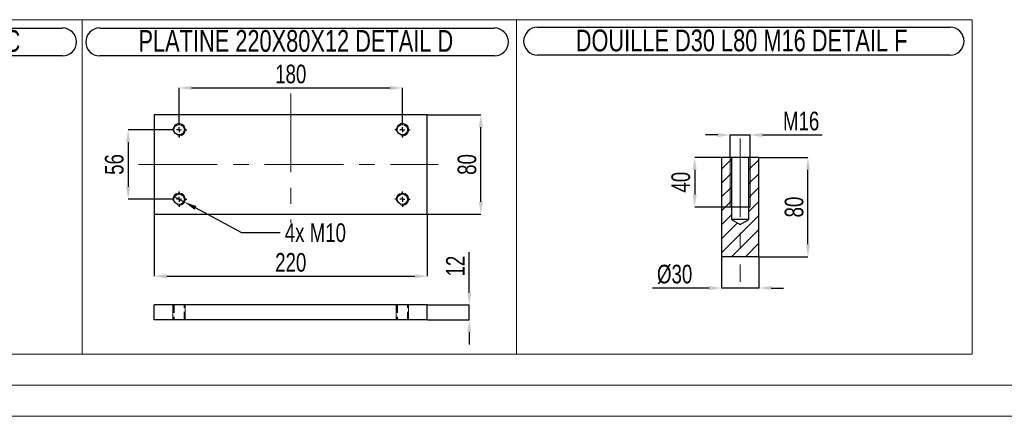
# Model space of a CAD drawing. Header units: millimetres. Extents: x 0 to 841, y 0 to 594.
# Tile 6 of 19: x 214 to 373, y 0 to 64. Entities that reach past the tile are written whole.
import ezdxf

# ---------------------------------------------------------------- set-up
doc = ezdxf.new("R2010")
doc.units = ezdxf.units.MM
doc.header["$PDSIZE"] = -1
doc.linetypes.add('CENTERX2', pattern=[20.32, 12.7, -2.54, 2.54, -2.54])
doc.linetypes.add('HIDDEN', pattern=[1.905, 1.27, -0.635])
for name, color, linetype in [('COTES', 1, 'Continuous'), ('NOTES', 6, 'Continuous'), ('TRAIT-FINS', 9, 'Continuous'), ('TRAIT-MIXTES', 3, 'CENTERX2'), ('TRAIT-TIRET', 2, 'HIDDEN')]:
    doc.layers.add(name, color=color, linetype=linetype)
doc.layers.add('TRAIT-FORT', color=4, linetype='Continuous', lineweight=25)
doc.styles.add('SLDTEXTSTYLE0', font='TXT', dxfattribs={"width": 0.75})
doc.dimstyles.new('SLDDIMSTYLE6', dxfattribs={"dimtxt": 3, "dimasz": 2, "dimexe": 0, "dimexo": 0.0625, "dimgap": 0.75, "dimtad": 1, "dimdec": 0, "dimlfac": 5, "dimrnd": 1e-09, "dimzin": 12, "dimdsep": 46, "dimtxsty": 'SLDTEXTSTYLE0', "dimsah": 1, "dimcen": 0.09, "dimadec": 0, "dimazin": 3, "dimtfac": 1, "dimtdec": 0, "dimtmove": 0, "dimatfit": 0, "dimfxl": 1, "dimfrac": 2, "dimtolj": 1, "dimtzin": 12, "dimarcsym": 0})
doc.dimstyles.new('SLDDIMSTYLE7', dxfattribs={"dimtxt": 3, "dimasz": 2, "dimexe": 0, "dimexo": 0.0625, "dimgap": 0.75, "dimtad": 1, "dimdec": 0, "dimlfac": 5, "dimrnd": 1e-09, "dimzin": 12, "dimdsep": 46, "dimtxsty": 'SLDTEXTSTYLE0', "dimsah": 1, "dimcen": 0.09, "dimadec": 0, "dimazin": 3, "dimtfac": 1, "dimtdec": 0, "dimtofl": 0, "dimtmove": 0, "dimatfit": 3, "dimfxl": 1, "dimfrac": 2, "dimtolj": 1, "dimtzin": 12, "dimarcsym": 0})
doc.dimstyles.new('SLDDIMSTYLE8', dxfattribs={"dimtxt": 3, "dimasz": 2, "dimexe": 0, "dimexo": 0.0625, "dimgap": 0.75, "dimtad": 0, "dimtih": 1, "dimtoh": 1, "dimdec": 0, "dimlfac": 5, "dimrnd": 1e-09, "dimzin": 12, "dimdsep": 46, "dimtxsty": 'SLDTEXTSTYLE0', "dimblk1": 'NONE', "dimsah": 1, "dimcen": 0, "dimadec": 0, "dimazin": 3, "dimtfac": 1, "dimtdec": 0, "dimtmove": 0, "dimatfit": 3, "dimldrblk": 'NONE', "dimfxl": 1, "dimfrac": 2, "dimtolj": 1, "dimtzin": 12, "dimarcsym": 0})

# ---------------------------------------------------------------- blocks, each defined once
blk = doc.blocks.new('_D_21')
at = {"layer": 'COTES', "color": 0, "lineweight": -2, "transparency": 16777216}
for p, q in [((238.45, 46.18), (231.56, 46.18)), ((231.56, 44.18), (231.56, 36.98)), ((238.45, 34.98), (231.56, 34.98))]:
    blk.add_line(p, q, dxfattribs=at)
at = {"layer": 'COTES', "color": 0, "transparency": 16777216}
for points in [[(231.22, 44.18), (231.89, 44.18), (231.56, 46.18)], [(231.22, 36.98), (231.89, 36.98), (231.56, 34.98)]]:
    blk.add_solid(points, dxfattribs=at)
at = {"layer": 'Defpoints', "color": 0, "transparency": 16777216}
for p in [(238.52, 46.18), (231.56, 34.98), (238.52, 34.98)]:
    blk.add_point(p, dxfattribs=at)
at = {"layer": 'COTES', "color": 0, "transparency": 16777216, "insert": (227.81, 40.58), "char_height": 3, "attachment_point": 2, "rotation": 90, "style": 'SLDTEXTSTYLE0'}
blk.add_mtext('\\A1;56', dxfattribs=at)
blk = doc.blocks.new('_D_22')
at = {"layer": 'COTES', "color": 0, "lineweight": -2, "transparency": 16777216}
for p, q in [((279.83, 48.58), (288.41, 48.58)), ((288.41, 34.58), (288.41, 46.58)), ((279.83, 32.58), (288.41, 32.58))]:
    blk.add_line(p, q, dxfattribs=at)
at = {"layer": 'COTES', "color": 0, "transparency": 16777216}
for points in [[(288.07, 46.58), (288.74, 46.58), (288.41, 48.58)], [(288.07, 34.58), (288.74, 34.58), (288.41, 32.58)]]:
    blk.add_solid(points, dxfattribs=at)
at = {"layer": 'Defpoints', "color": 0, "transparency": 16777216}
for p in [(279.77, 48.58), (288.41, 48.58), (279.77, 32.58)]:
    blk.add_point(p, dxfattribs=at)
at = {"layer": 'COTES', "color": 0, "transparency": 16777216, "insert": (284.66, 40.58), "char_height": 3, "attachment_point": 2, "rotation": 90, "style": 'SLDTEXTSTYLE0'}
blk.add_mtext('\\A1;80', dxfattribs=at)
blk = doc.blocks.new('_D_23')
at = {"layer": 'COTES', "color": 0, "lineweight": -2, "transparency": 16777216}
for p, q in [((239.77, 47.5), (239.77, 52.91)), ((241.77, 52.91), (273.77, 52.91)), ((275.77, 47.5), (275.77, 52.91))]:
    blk.add_line(p, q, dxfattribs=at)
at = {"layer": 'COTES', "color": 0, "transparency": 16777216}
for points in [[(241.77, 53.24), (241.77, 52.57), (239.77, 52.91)], [(273.77, 53.24), (273.77, 52.57), (275.77, 52.91)]]:
    blk.add_solid(points, dxfattribs=at)
at = {"layer": 'Defpoints', "color": 0, "transparency": 16777216}
for p in [(275.77, 52.91), (239.77, 47.43), (275.77, 47.43)]:
    blk.add_point(p, dxfattribs=at)
at = {"layer": 'COTES', "color": 0, "transparency": 16777216, "insert": (257.77, 56.66), "char_height": 3, "attachment_point": 2, "style": 'SLDTEXTSTYLE0'}
blk.add_mtext('\\A1;180', dxfattribs=at)
blk = doc.blocks.new('_D_24')
at = {"layer": 'COTES', "color": 0, "lineweight": -2, "transparency": 16777216}
for p, q in [((235.77, 32.52), (235.77, 22.56)), ((279.77, 32.52), (279.77, 22.56)), ((237.77, 22.56), (277.77, 22.56))]:
    blk.add_line(p, q, dxfattribs=at)
at = {"layer": 'COTES', "color": 0, "transparency": 16777216}
for points in [[(237.77, 22.9), (237.77, 22.23), (235.77, 22.56)], [(277.77, 22.9), (277.77, 22.23), (279.77, 22.56)]]:
    blk.add_solid(points, dxfattribs=at)
at = {"layer": 'Defpoints', "color": 0, "transparency": 16777216}
for p in [(235.77, 32.58), (279.77, 32.58), (279.77, 22.56)]:
    blk.add_point(p, dxfattribs=at)
at = {"layer": 'COTES', "color": 0, "transparency": 16777216, "insert": (257.77, 26.31), "char_height": 3, "attachment_point": 2, "style": 'SLDTEXTSTYLE0'}
blk.add_mtext('\\A1;220', dxfattribs=at)
blk = doc.blocks.new('_D_25')
at = {"layer": 'COTES', "color": 0, "lineweight": -2, "transparency": 16777216}
for p, q in [((238.88, 35.46), (240.65, 34.51)), ((249.88, 29.59), (242.41, 33.57)), ((256.05, 29.59), (249.88, 29.59))]:
    blk.add_line(p, q, dxfattribs=at)
at = {"layer": 'COTES', "color": 0, "transparency": 16777216}
blk.add_solid([(242.57, 33.87), (242.26, 33.28), (240.65, 34.51)], dxfattribs=at)
at = {"layer": 'Defpoints', "color": 0, "transparency": 16777216}
for p in [(238.88, 35.46), (240.65, 34.51)]:
    blk.add_point(p, dxfattribs=at)
at = {"layer": 'COTES', "color": 0, "transparency": 16777216, "insert": (256.8, 31.09), "char_height": 3, "attachment_point": 1, "style": 'SLDTEXTSTYLE0'}
blk.add_mtext('\\A1;4x M10', dxfattribs=at)
blk = doc.blocks.new('_None')
blk = doc.blocks.new('SW_NOTE_45')
at = {"layer": 'NOTES', "color": 0}
for p, q in [((-0.06, 4.83), (63.56, 4.83)), ((63.56, 0.34), (-0.06, 0.34))]:
    blk.add_line(p, q, dxfattribs=at)
for centre, start, end in [((-0.06, 2.59), 90, 270), ((63.56, 2.59), 270, 90)]:
    blk.add_arc(centre, 2.25, start, end, dxfattribs=at)
at = {"layer": 'NOTES', "color": 0, "insert": (31.55, 4.51), "char_height": 3.5, "attachment_point": 2, "style": 'SLDTEXTSTYLE0'}
blk.add_mtext('PLATINE 220X80X12 DETAIL D', dxfattribs=at)
blk = doc.blocks.new('SW_CENTERMARKSYMBOL_13')
at = {"layer": 'TRAIT-MIXTES', "color": 0}
for p, q in [((-0.8, 0), (-1.25, 0)), ((0, 0), (-0.4, 0)), ((0, 0.8), (0, 1.25)), ((0, 0), (0, 0.4)), ((0, 0), (0, -0.4)), ((0, 0), (0.4, 0)), ((0.8, 0), (1.25, 0)), ((0, -0.8), (0, -1.25))]:
    blk.add_line(p, q, dxfattribs=at)
blk = doc.blocks.new('SW_CENTERMARKSYMBOL_14')
at = {"layer": 'TRAIT-MIXTES', "color": 0}
for p, q in [((-0.8, 0), (-1.25, 0)), ((0, 0), (-0.4, 0)), ((0, 0.8), (0, 1.25)), ((0, 0), (0, 0.4)), ((0, 0), (0, -0.4)), ((0, 0), (0.4, 0)), ((0.8, 0), (1.25, 0)), ((0, -0.8), (0, -1.25))]:
    blk.add_line(p, q, dxfattribs=at)
blk = doc.blocks.new('SW_CENTERMARKSYMBOL_15')
at = {"layer": 'TRAIT-MIXTES', "color": 0}
for p, q in [((-0.8, 0), (-1.25, 0)), ((0, 0), (-0.4, 0)), ((0, 0.8), (0, 1.25)), ((0, 0), (0, 0.4)), ((0, 0), (0, -0.4)), ((0, 0), (0.4, 0)), ((0.8, 0), (1.25, 0)), ((0, -0.8), (0, -1.25))]:
    blk.add_line(p, q, dxfattribs=at)
blk = doc.blocks.new('SW_CENTERMARKSYMBOL_16')
at = {"layer": 'TRAIT-MIXTES', "color": 0}
for p, q in [((-0.8, 0), (-1.25, 0)), ((0, 0), (-0.4, 0)), ((0, 0.8), (0, 1.25)), ((0, 0), (0, 0.4)), ((0, 0), (0, -0.4)), ((0, 0), (0.4, 0)), ((0.8, 0), (1.25, 0)), ((0, -0.8), (0, -1.25))]:
    blk.add_line(p, q, dxfattribs=at)
blk = doc.blocks.new('SW_NOTE_47')
at = {"layer": 'NOTES', "color": 0}
for p, q in [((-0.1, 4.84), (63.94, 4.84)), ((63.94, 0.35), (-0.1, 0.35))]:
    blk.add_line(p, q, dxfattribs=at)
for centre, start, end in [((-0.1, 2.6), 90, 270), ((63.94, 2.6), 270, 90)]:
    blk.add_arc(centre, 2.25, start, end, dxfattribs=at)
at = {"layer": 'NOTES', "color": 0, "insert": (31.77, 4.51), "char_height": 3.5, "attachment_point": 2, "style": 'SLDTEXTSTYLE0'}
blk.add_mtext('PLATINE 220X46X12 DETAIL C', dxfattribs=at)
blk = doc.blocks.new('_D_38')
at = {"layer": 'COTES', "color": 0, "lineweight": -2, "transparency": 16777216}
for p, q in [((286.55, 19.95), (286.55, 26.45)), ((279.83, 17.95), (286.55, 17.95)), ((286.55, 15.55), (286.55, 17.95)), ((279.83, 15.55), (286.55, 15.55)), ((286.55, 13.55), (286.55, 11.55))]:
    blk.add_line(p, q, dxfattribs=at)
at = {"layer": 'COTES', "color": 0, "transparency": 16777216}
for points in [[(286.21, 19.95), (286.88, 19.95), (286.55, 17.95)], [(286.21, 13.55), (286.88, 13.55), (286.55, 15.55)]]:
    blk.add_solid(points, dxfattribs=at)
at = {"layer": 'Defpoints', "color": 0, "transparency": 16777216}
for p in [(279.77, 17.95), (286.55, 17.95), (279.77, 15.55)]:
    blk.add_point(p, dxfattribs=at)
at = {"layer": 'COTES', "color": 0, "transparency": 16777216, "insert": (282.8, 24.2), "char_height": 3, "attachment_point": 2, "rotation": 90, "style": 'SLDTEXTSTYLE0'}
blk.add_mtext('\\A1;12', dxfattribs=at)
blk = doc.blocks.new('_D_39')
at = {"layer": 'COTES', "color": 0, "lineweight": -2, "transparency": 16777216}
for p, q in [((327.2, 25.65), (327.2, 20.67)), ((333.2, 25.65), (333.2, 20.67)), ((325.2, 20.67), (316.08, 20.67)), ((333.2, 20.67), (327.2, 20.67)), ((335.2, 20.67), (337.2, 20.67))]:
    blk.add_line(p, q, dxfattribs=at)
at = {"layer": 'COTES', "color": 0, "transparency": 16777216}
for points in [[(325.2, 21.01), (325.2, 20.34), (327.2, 20.67)], [(335.2, 21.01), (335.2, 20.34), (333.2, 20.67)]]:
    blk.add_solid(points, dxfattribs=at)
at = {"layer": 'Defpoints', "color": 0, "transparency": 16777216}
for p in [(327.2, 25.72), (333.2, 25.72), (327.2, 20.67)]:
    blk.add_point(p, dxfattribs=at)
at = {"layer": 'COTES', "color": 0, "transparency": 16777216, "insert": (319.64, 24.42), "char_height": 3, "attachment_point": 2, "style": 'SLDTEXTSTYLE0'}
blk.add_mtext('\\A1;%%c30', dxfattribs=at)
blk = doc.blocks.new('_D_40')
at = {"layer": 'COTES', "color": 0, "lineweight": -2, "transparency": 16777216}
for p, q in [((333.27, 41.72), (341.13, 41.72)), ((341.13, 27.72), (341.13, 39.72)), ((333.27, 25.72), (341.13, 25.72))]:
    blk.add_line(p, q, dxfattribs=at)
at = {"layer": 'COTES', "color": 0, "transparency": 16777216}
for points in [[(340.8, 39.72), (341.46, 39.72), (341.13, 41.72)], [(340.8, 27.72), (341.46, 27.72), (341.13, 25.72)]]:
    blk.add_solid(points, dxfattribs=at)
at = {"layer": 'Defpoints', "color": 0, "transparency": 16777216}
for p in [(333.2, 41.72), (341.13, 41.72), (333.2, 25.72)]:
    blk.add_point(p, dxfattribs=at)
at = {"layer": 'COTES', "color": 0, "transparency": 16777216, "insert": (337.38, 33.72), "char_height": 3, "attachment_point": 2, "rotation": 90, "style": 'SLDTEXTSTYLE0'}
blk.add_mtext('\\A1;80', dxfattribs=at)
blk = doc.blocks.new('_D_41')
at = {"layer": 'COTES', "color": 0, "lineweight": -2, "transparency": 16777216}
for p, q in [((331.74, 41.72), (322.87, 41.72)), ((322.87, 39.72), (322.87, 35.72)), ((331.74, 33.72), (322.87, 33.72))]:
    blk.add_line(p, q, dxfattribs=at)
at = {"layer": 'COTES', "color": 0, "transparency": 16777216}
for points in [[(322.53, 39.72), (323.2, 39.72), (322.87, 41.72)], [(322.53, 35.72), (323.2, 35.72), (322.87, 33.72)]]:
    blk.add_solid(points, dxfattribs=at)
at = {"layer": 'Defpoints', "color": 0, "transparency": 16777216}
for p in [(331.8, 41.72), (322.87, 33.72), (331.8, 33.72)]:
    blk.add_point(p, dxfattribs=at)
at = {"layer": 'COTES', "color": 0, "transparency": 16777216, "insert": (319.12, 37.72), "char_height": 3, "attachment_point": 2, "rotation": 90, "style": 'SLDTEXTSTYLE0'}
blk.add_mtext('\\A1;40', dxfattribs=at)
blk = doc.blocks.new('_D_42')
at = {"layer": 'COTES', "color": 0, "lineweight": -2, "transparency": 16777216}
for p, q in [((326.6, 45.33), (324.6, 45.33)), ((328.6, 41.78), (328.6, 45.33)), ((328.6, 45.33), (331.8, 45.33)), ((331.8, 41.78), (331.8, 45.33)), ((333.8, 45.33), (343.4, 45.33))]:
    blk.add_line(p, q, dxfattribs=at)
at = {"layer": 'COTES', "color": 0, "transparency": 16777216}
for points in [[(326.6, 45.66), (326.6, 44.99), (328.6, 45.33)], [(333.8, 45.66), (333.8, 44.99), (331.8, 45.33)]]:
    blk.add_solid(points, dxfattribs=at)
at = {"layer": 'Defpoints', "color": 0, "transparency": 16777216}
for p in [(328.6, 45.33), (328.6, 41.72), (331.8, 41.72)]:
    blk.add_point(p, dxfattribs=at)
at = {"layer": 'COTES', "color": 0, "transparency": 16777216, "insert": (340.03, 49.08), "char_height": 3, "attachment_point": 2, "style": 'SLDTEXTSTYLE0'}
blk.add_mtext('\\A1;M16', dxfattribs=at)
blk = doc.blocks.new('SW_NOTE_48')
at = {"layer": 'NOTES', "color": 0}
for p, q in [((-0.07, 4.9), (66.42, 4.9)), ((66.42, 0.4), (-0.07, 0.4))]:
    blk.add_line(p, q, dxfattribs=at)
for centre, start, end in [((-0.07, 2.65), 90, 270), ((66.42, 2.65), 270, 90)]:
    blk.add_arc(centre, 2.25, start, end, dxfattribs=at)
at = {"layer": 'NOTES', "color": 0, "insert": (32.81, 4.51), "char_height": 3.5, "attachment_point": 2, "style": 'SLDTEXTSTYLE0'}
blk.add_mtext('DOUILLE D30 L80 M16 DETAIL F', dxfattribs=at)

msp = doc.modelspace()

# ---------------------------------------------------------------- hatches: boundary and pattern name
at = {"layer": 'TRAIT-FINS'}
h = msp.add_hatch(dxfattribs=at)
h.set_pattern_fill('ANSI31', color=256, scale=0.5, angle=3e-322, style=0)
h.paths.add_polyline_path([(328.8, 41.72), (327.2, 41.72), (327.2, 25.72), (333.2, 25.72), (333.2, 41.72), (331.6, 41.72), (331.6, 31.72), (330.2, 30.88), (328.8, 31.72)], flags=0)

# ---------------------------------------------------------------- linework, layer by layer
at = {"lineweight": 18}
for p, q in [((153.58, 63.91), (224.16, 63.91)), ((224.16, 10), (224.16, 63.91)), ((224.16, 10), (224.16, 63.91)), ((224.16, 63.91), (364.09, 63.91)), ((294.13, 10), (294.13, 63.91)), ((294.13, 10), (294.13, 63.91)), ((364.09, 63.91), (367.58, 63.91)), ((367.58, 10), (367.58, 63.91)), ((153.58, 10), (224.16, 10)), ((224.16, 10), (294.13, 10)), ((294.13, 10), (364.09, 10)), ((364.09, 10), (367.58, 10)), ((836, 5), (5, 5)), ((841, 0), (0, 0))]:
    msp.add_line(p, q, dxfattribs=at)
at = {"layer": 'TRAIT-FINS', "lineweight": 18}
for p, q in [((328.6, 41.72), (328.6, 33.72)), ((331.8, 41.72), (331.8, 33.72)), ((328.6, 33.72), (331.8, 33.72)), ((238.77, 15.55), (238.77, 17.95)), ((240.77, 17.95), (238.77, 17.95)), ((238.77, 15.55), (238.77, 17.95)), ((240.77, 17.95), (238.77, 17.95)), ((240.77, 15.55), (240.77, 17.95)), ((240.77, 15.55), (240.77, 17.95)), ((274.77, 15.55), (274.77, 17.95)), ((276.77, 17.95), (274.77, 17.95)), ((274.77, 15.55), (274.77, 17.95)), ((276.77, 17.95), (274.77, 17.95)), ((276.77, 15.55), (276.77, 17.95)), ((276.77, 15.55), (276.77, 17.95))]:
    msp.add_line(p, q, dxfattribs=at)
for centre in [(239.77, 46.18), (275.77, 46.18), (239.77, 34.98), (275.77, 34.98)]:
    msp.add_arc(centre, 1, 255, 195, dxfattribs=at)
at = {"layer": 'TRAIT-FORT', "lineweight": 25}
for p, q in [((279.77, 48.58), (235.77, 48.58)), ((235.77, 48.58), (235.77, 32.58)), ((279.77, 32.58), (279.77, 48.58)), ((327.2, 41.72), (327.2, 25.72)), ((328.8, 41.72), (327.2, 41.72)), ((328.8, 41.72), (328.8, 31.72)), ((331.6, 41.72), (328.8, 41.72)), ((331.6, 31.72), (331.6, 41.72)), ((333.2, 41.72), (331.6, 41.72)), ((333.2, 25.72), (333.2, 41.72)), ((235.77, 32.58), (279.77, 32.58)), ((328.8, 31.72), (330.2, 30.88)), ((331.6, 31.72), (328.8, 31.72)), ((330.2, 30.88), (331.6, 31.72)), ((333.2, 25.72), (327.2, 25.72)), ((279.77, 17.95), (235.77, 17.95)), ((235.77, 15.55), (235.77, 17.95)), ((279.77, 15.55), (279.77, 17.95)), ((279.77, 15.55), (235.77, 15.55))]:
    msp.add_line(p, q, dxfattribs=at)
for centre in [(239.77, 46.18), (275.77, 46.18), (239.77, 34.98), (275.77, 34.98)]:
    msp.add_circle(centre, 0.85, dxfattribs=at)
at = {"layer": 'TRAIT-MIXTES', "lineweight": 18}
for p, q in [((257.77, 52.03), (257.77, 31.16)), ((330.2, 44.78), (330.2, 21.67)), ((233.23, 40.58), (281.52, 40.58))]:
    msp.add_line(p, q, dxfattribs=at)
at = {"layer": 'TRAIT-TIRET'}
for p, q in [((238.92, 17.95), (238.92, 15.55)), ((240.62, 15.55), (240.62, 17.95)), ((274.92, 17.95), (274.92, 15.55)), ((276.62, 15.55), (276.62, 17.95))]:
    msp.add_line(p, q, dxfattribs=at)

# ---------------------------------------------------------------- block references
at = {"layer": 'NOTES'}
for name, p in [('SW_NOTE_47', (157.04, 57.72)), ('SW_NOTE_45', (227.04, 57.73)), ('SW_NOTE_48', (297.62, 57.8))]:
    msp.add_blockref(name, p, dxfattribs=at)
at = {"layer": 'TRAIT-MIXTES'}
for name, p in [('SW_CENTERMARKSYMBOL_16', (239.77, 46.18)), ('SW_CENTERMARKSYMBOL_13', (275.77, 46.18)), ('SW_CENTERMARKSYMBOL_15', (239.77, 34.98)), ('SW_CENTERMARKSYMBOL_14', (275.77, 34.98))]:
    msp.add_blockref(name, p, dxfattribs=at)

# ---------------------------------------------------------------- dimensions: what is measured, and where the dimension line sits
at = {"layer": 'COTES'}
for base, p1, p2, picture, middle in [((275.77, 52.91), (239.77, 47.43), (275.77, 47.43), '_D_23', (257.77, 52.91)), ((279.77, 22.56), (235.77, 32.58), (279.77, 32.58), '_D_24', (257.77, 22.56))]:
    dim = msp.add_linear_dim(base=base, p1=p1, p2=p2, dimstyle='SLDDIMSTYLE7', dxfattribs=at)
    dim.commit()
    dim.dimension.update_dxf_attribs({"geometry": picture, "text_midpoint": middle, "dimtype": 160})
for base, p1, p2, dimstyle, picture, middle in [((288.41, 48.58), (279.77, 32.58), (279.77, 48.58), 'SLDDIMSTYLE7', '_D_22', (288.41, 40.58)), ((231.56, 34.98), (238.52, 46.18), (238.52, 34.98), 'SLDDIMSTYLE7', '_D_21', (231.56, 40.58)), ((322.87, 33.72), (331.8, 41.72), (331.8, 33.72), 'SLDDIMSTYLE6', '_D_41', (322.87, 37.72)), ((341.13, 41.72), (333.2, 25.72), (333.2, 41.72), 'SLDDIMSTYLE7', '_D_40', (341.13, 33.72)), ((286.55, 17.95), (279.77, 15.55), (279.77, 17.95), 'SLDDIMSTYLE6', '_D_38', (286.55, 24.2))]:
    dim = msp.add_linear_dim(base=base, p1=p1, p2=p2, angle=90, dimstyle=dimstyle, dxfattribs=at)
    dim.commit()
    dim.dimension.update_dxf_attribs({"geometry": picture, "text_midpoint": middle, "dimtype": 160})
for base, p1, p2, text, picture, middle in [((328.6, 45.33), (331.8, 41.72), (328.6, 41.72), 'M16', '_D_42', (340.03, 45.33)), ((327.2, 20.67), (333.2, 25.72), (327.2, 25.72), '%%c<>', '_D_39', (319.64, 20.67))]:
    dim = msp.add_linear_dim(base=base, p1=p1, p2=p2, text=text, dimstyle='SLDDIMSTYLE6', dxfattribs=at)
    dim.commit()
    dim.dimension.update_dxf_attribs({"geometry": picture, "text_midpoint": middle, "dimtype": 160})
dim = msp.add_diameter_dim_2p(p1=(238.88, 35.46), p2=(240.65, 34.51), text='4x M10', dimstyle='SLDDIMSTYLE8', override={"dimpost": '<>'}, dxfattribs=at)
dim.commit()
dim.dimension.update_dxf_attribs({"geometry": '_D_25', "text_midpoint": (262.61, 29.59), "dimtype": 163})

doc.saveas('drawing.dxf')
